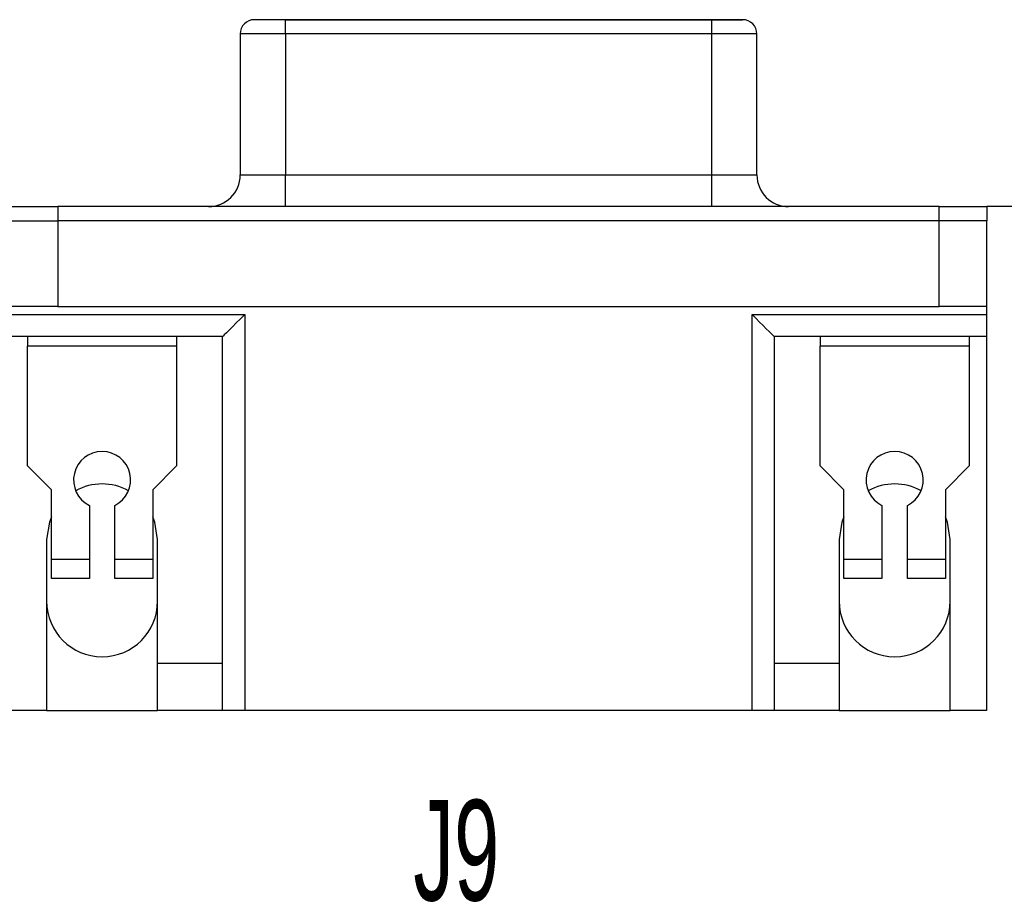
# Model space of a CAD drawing. Header units: millimetres. Extents: x 114 to 280, y 84 to 210.
# Tile 4 of 9: x 225 to 256, y 182 to 210. Entities that reach past the tile are written whole.
import ezdxf

# ---------------------------------------------------------------- set-up
doc = ezdxf.new("R2010")
doc.units = ezdxf.units.MM
doc.styles.add('SLDTEXTSTYLE0', font='TXT', dxfattribs={"width": 0.605})

msp = doc.modelspace()

# ---------------------------------------------------------------- linework, layer by layer
at = {"color": 7, "linetype": 'Continuous', "lineweight": 25}
for p, q in [((231.99, 210.05), (231.99, 210.05)), ((232.97, 210.05), (231.99, 210.05)), ((246.41, 210.05), (232.97, 210.05)), ((232.973, 209.6), (232.973, 210.05)), ((232.973, 210.05), (246.417, 210.05)), ((247.39, 210.05), (246.41, 210.05)), ((246.417, 210.05), (247.395, 210.05)), ((246.417, 210.05), (246.417, 209.6)), ((231.545, 209.6), (231.545, 205.15)), ((232.973, 209.6), (232.973, 205.15)), ((246.417, 209.6), (232.973, 209.6)), ((246.417, 209.6), (246.417, 205.15)), ((247.845, 205.15), (247.845, 209.6)), ((232.973, 204.15), (232.973, 205.15)), ((232.973, 205.15), (246.417, 205.15)), ((246.417, 205.15), (246.417, 204.15)), ((224.295, 204.15), (225.795, 204.15)), ((225.795, 204.15), (225.795, 203.7)), ((253.595, 204.15), (225.795, 204.15)), ((253.595, 203.7), (253.595, 204.15)), ((253.595, 204.15), (255.095, 204.15)), ((255.095, 204.15), (255.095, 203.7)), ((271.105, 204.15), (255.095, 204.15)), ((224.29, 203.7), (225.79, 203.7)), ((225.79, 203.7), (225.79, 201)), ((253.59, 203.7), (225.79, 203.7)), ((253.595, 203.7), (225.795, 203.7)), ((253.59, 201), (253.59, 203.7)), ((255.095, 203.7), (253.595, 203.7)), ((255.09, 203.7), (255.09, 201)), ((225.79, 201), (224.29, 201)), ((225.79, 201), (253.59, 201)), ((255.09, 201), (253.59, 201)), ((255.09, 201), (255.09, 200.75)), ((224.29, 200.75), (231.69, 200.75)), ((231.69, 200.75), (231.69, 188.25)), ((247.69, 188.25), (247.69, 200.75)), ((247.69, 200.75), (255.09, 200.75)), ((255.09, 200.75), (255.09, 200.05)), ((230.99, 200.05), (224.29, 200.05)), ((224.84, 200.05), (224.84, 199.75)), ((229.54, 200.05), (229.54, 199.75)), ((230.99, 188.25), (230.99, 200.05)), ((248.39, 200.05), (248.39, 188.25)), ((255.09, 200.05), (248.39, 200.05)), ((249.84, 200.05), (249.84, 199.75)), ((254.54, 200.05), (254.54, 199.75)), ((255.09, 200.05), (255.09, 188.25)), ((224.84, 195.97), (224.84, 199.75)), ((229.54, 199.75), (224.84, 199.75)), ((229.54, 199.75), (229.54, 195.97)), ((249.84, 195.97), (249.84, 199.75)), ((254.54, 199.75), (249.84, 199.75)), ((254.54, 199.75), (254.54, 195.97)), ((224.84, 195.97), (225.59, 195.22)), ((228.79, 195.22), (229.54, 195.97)), ((249.84, 195.97), (250.59, 195.22)), ((253.79, 195.22), (254.54, 195.97)), ((225.59, 193.03), (225.59, 195.22)), ((228.79, 195.22), (228.79, 193.03)), ((250.59, 193.03), (250.59, 195.22)), ((253.79, 195.22), (253.79, 193.03)), ((226.79, 194.72), (226.79, 193.03)), ((227.59, 193.03), (227.59, 194.72)), ((251.79, 194.72), (251.79, 193.03)), ((252.59, 193.03), (252.59, 194.72)), ((225.44, 193.65), (225.44, 188.25)), ((228.94, 189.75), (228.94, 193.65)), ((250.44, 193.65), (250.44, 189.75)), ((253.94, 188.25), (253.94, 193.65)), ((225.59, 192.42), (225.59, 193.03)), ((225.59, 193.03), (226.79, 193.03)), ((226.79, 193.03), (226.79, 192.42)), ((227.59, 193.03), (228.79, 193.03)), ((227.59, 192.42), (227.59, 193.03)), ((228.79, 193.03), (228.79, 192.42)), ((250.59, 193.03), (251.79, 193.03)), ((250.59, 192.42), (250.59, 193.03)), ((251.79, 193.03), (251.79, 192.42)), ((252.59, 193.03), (253.79, 193.03)), ((252.59, 192.42), (252.59, 193.03)), ((253.79, 193.03), (253.79, 192.42)), ((226.79, 192.42), (225.59, 192.42)), ((228.79, 192.42), (227.59, 192.42)), ((251.79, 192.42), (250.59, 192.42)), ((253.79, 192.42), (252.59, 192.42)), ((228.94, 189.75), (230.99, 189.75)), ((228.94, 188.25), (228.94, 189.75)), ((248.39, 189.75), (250.44, 189.75)), ((250.44, 189.75), (250.44, 188.25)), ((225.44, 188.25), (224.29, 188.25)), ((225.44, 188.25), (228.94, 188.25)), ((230.99, 188.25), (228.94, 188.25)), ((231.69, 188.25), (230.99, 188.25)), ((247.69, 188.25), (231.69, 188.25)), ((248.39, 188.25), (247.69, 188.25)), ((250.44, 188.25), (248.39, 188.25)), ((250.44, 188.25), (253.94, 188.25)), ((255.09, 188.25), (253.94, 188.25))]:
    msp.add_line(p, q, dxfattribs=at)
at = {"color": 8, "linetype": 'Continuous', "lineweight": 25}
for p, q in [((232.973, 209.6), (231.545, 209.6)), ((247.845, 209.6), (246.417, 209.6)), ((231.545, 205.15), (232.973, 205.15)), ((246.417, 205.15), (247.845, 205.15))]:
    msp.add_line(p, q, dxfattribs=at)
at = {"color": 7, "linetype": 'Continuous', "lineweight": 25, "flags": 128}
for points in [[(231.69, 200.75), (231.553, 200.613), (231.422, 200.482), (231.301, 200.361), (231.195, 200.255), (231.108, 200.168), (231.043, 200.103), (231.003, 200.063), (230.99, 200.05)], [(248.39, 200.05), (248.379, 200.061), (248.347, 200.092), (248.296, 200.144), (248.226, 200.214), (248.14, 200.3), (248.04, 200.4), (247.929, 200.51), (247.811, 200.628), (247.69, 200.75)], [(225.59, 194.359), (225.525, 194.191), (225.44, 193.65)], [(228.94, 193.65), (228.854, 194.191), (228.79, 194.359)], [(250.59, 194.359), (250.525, 194.191), (250.44, 193.65)], [(253.94, 193.65), (253.854, 194.191), (253.79, 194.359)]]:
    msp.add_lwpolyline(points, dxfattribs=at)
at = {"color": 7, "linetype": 'Continuous', "lineweight": 25}
for centre, radius, start, end in [((231.995, 209.6), 0.45, 90, 180), ((247.395, 209.6), 0.45, 0, 90), ((230.545, 205.15), 1, 270, 0), ((248.845, 205.15), 1, 180, 270), ((227.19, 195.526), 0.9, 296.3878, 243.6122), ((252.19, 195.526), 0.9, 296.3878, 243.6122), ((227.19, 193.65), 1.75, 61.5314, 118.4686), ((252.19, 193.65), 1.75, 61.5314, 118.4686), ((227.19, 191.7), 1.75, 180, 0), ((252.19, 191.7), 1.75, 180, 0)]:
    msp.add_arc(centre, radius, start, end, dxfattribs=at)

# ---------------------------------------------------------------- texts
at = {"color": 7, "linetype": 'Continuous', "lineweight": 0, "insert": (237.007, 185.431), "char_height": 3.175, "attachment_point": 1, "style": 'SLDTEXTSTYLE0'}
msp.add_mtext('J9', dxfattribs=at)

doc.saveas('drawing.dxf')
